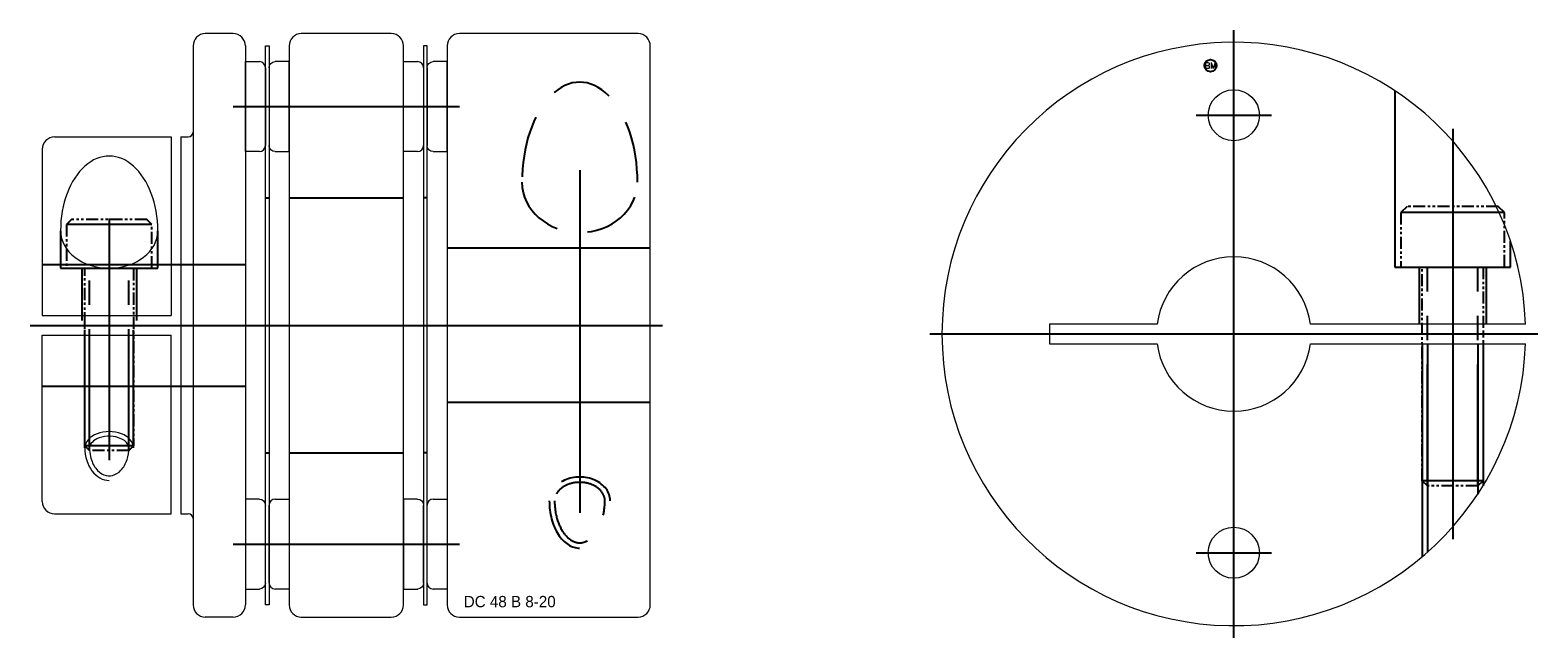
# Model space of a CAD drawing. Extents: x -91 to 106, y -26 to 24.
# Tile 2 of 2: x -18 to 106, y -26 to 24. Entities that reach past the tile are written whole.
import ezdxf
from ezdxf.enums import TextEntityAlignment as Align

# ---------------------------------------------------------------- set-up
doc = ezdxf.new("R2010")
doc.units = 0
doc.header["$LTSCALE"] = 8
for name, pattern in [('CENTER', [50.8, 31.75, -6.35, 6.35, -6.35]), ('HIDDEN', [9.525, 6.35, -3.175]), ('PHANTOM', [2.5, 1.25, -0.25, 0.25, -0.25, 0.25, -0.25])]:
    doc.linetypes.add(name, pattern=pattern)
doc.layers.get('0').update_dxf_attribs({"linetype": 'CONTINUOUS', "lineweight": 18})
for name, color, linetype in [('BOM', 6, 'CONTINUOUS'), ('CENTER', 1, 'CENTER'), ('HIDDEN', 2, 'HIDDEN'), ('PHANTOM', 6, 'PHANTOM')]:
    doc.layers.add(name, color=color, linetype=linetype)
doc.layers.add('THIN', color=3, linetype='CONTINUOUS', lineweight=5)
doc.styles.add('ADESK1', font='romans')

# ---------------------------------------------------------------- blocks, each defined once
blk = doc.blocks.new('MCLBM2')
blk.add_circle((0, 0), 0.5)
at = {"style": 'ADESK1'}
blk.add_text('BM', height=0.5, dxfattribs=at).set_placement((0, 0), align=Align.MIDDLE)
at = {"style": 'ADESK1', "flags": 1}
for tag, p in [('NAME', (0, -1)), ('ENAME', (0, -2)), ('SPEC', (0, -3)), ('MATERIAL', (0, -4)), ('QTY', (0, -5)), ('WEIGHT', (0, -6)), ('PRICE', (0, -7)), ('REMARK', (0, -8)), ('USER1', (0, -9)), ('USER2', (0, -10)), ('USER3', (0, -11)), ('USER4', (0, -12)), ('USER5', (0, -13)), ('USER6', (0, -14))]:
    blk.add_attdef(tag, p, '', height=0.5, dxfattribs=at)

msp = doc.modelspace()

# ---------------------------------------------------------------- linework, layer by layer
for p, q in [((-1, 24), (-3.3, 24)), ((12, 24), (4.6, 24)), ((32.3, 24), (17.6, 24)), ((-4.3, 23), (-4.3, -23)), ((0, 23), (0, -23)), ((1.65, 23), (1.95, 23)), ((1.65, -23), (1.65, 23)), ((1.95, 23), (1.95, -23)), ((3.6, 23), (3.6, -23)), ((13, -23), (13, 23)), ((16.6, 23), (16.6, -23)), ((33.3, -23), (33.3, 23)), ((0, 21.7), (1.15, 21.7)), ((0, 14.3), (0, 21.7)), ((1.65, 21.2), (1.65, 14.8)), ((13, 21.7), (14.15, 21.7)), ((13, 14.3), (13, 21.7)), ((14.65, 21.2), (14.65, 14.8)), ((-15.7, 15.5), (-6.1, 15.5)), ((-6.1, 15.5), (-6.1, 0.8)), ((-5.3, 15.5), (-5.3, -15.5)), ((-5.3, 15.5), (-4.7, 15.5)), ((-16.7, 14.5), (-16.7, 0.8)), ((1.15, 14.3), (0, 14.3)), ((14.15, 14.3), (13, 14.3)), ((-16.7, 0.8), (-6.1, 0.8)), ((105.28, 0.09), (87.59, 0.09)), ((-16.7, -0.8), (-6.1, -0.8)), ((-16.7, -14.5), (-16.7, -0.8)), ((-6.1, -15.5), (-6.1, -0.8)), ((87.59, -1.51), (105.28, -1.51)), ((1.95, -21.2), (1.95, -14.8)), ((2.45, -14.3), (3.6, -14.3)), ((3.6, -14.3), (3.6, -21.7)), ((14.95, -21.2), (14.95, -14.8)), ((15.45, -14.3), (16.6, -14.3)), ((16.6, -14.3), (16.6, -21.7)), ((-15.7, -15.5), (-6.1, -15.5)), ((-5.3, -15.5), (-4.7, -15.5)), ((3.6, -21.7), (2.45, -21.7)), ((16.6, -21.7), (15.45, -21.7)), ((1.95, -23), (1.65, -23)), ((-1, -24), (-3.3, -24)), ((4.6, -24), (12, -24)), ((17.6, -24), (32.3, -24))]:
    msp.add_line(p, q)
at = {"extrusion": (1.22461e-16, -2.99932e-32, -1)}
for p, q in [((14.95, 23), (14.65, 23)), ((14.65, 23), (14.65, -23)), ((14.95, -23), (14.95, 23)), ((1.95, 21.2), (1.95, 14.8)), ((3.6, 21.7), (2.45, 21.7)), ((3.6, 14.3), (3.6, 21.7)), ((14.95, 21.2), (14.95, 14.8)), ((16.6, 21.7), (15.45, 21.7)), ((16.6, 14.3), (16.6, 21.7)), ((2.45, 14.3), (3.6, 14.3)), ((15.45, 14.3), (16.6, 14.3)), ((14.15, -14.3), (13, -14.3)), ((13, -14.3), (13, -21.7)), ((14.65, -21.2), (14.65, -14.8)), ((13, -21.7), (14.15, -21.7)), ((14.65, -23), (14.95, -23))]:
    msp.add_line(p, q, dxfattribs=at)
at = {"extrusion": (-2.99932e-32, -1.22461e-16, -1)}
for p, q in [((1.15, -14.3), (0, -14.3)), ((0, -14.3), (0, -21.7)), ((1.65, -21.2), (1.65, -14.8)), ((0, -21.7), (1.15, -21.7))]:
    msp.add_line(p, q, dxfattribs=at)
msp.add_lwpolyline([(75, 0.09), (66.12, 0.09), (66.12, -1.51), (75, -1.51)])
for centre in [(81.29, 17.29), (81.29, -18.71)]:
    msp.add_circle(centre, 2.1)
for centre, radius, start, end in [((-3.3, 23), 1, 90, 180), ((-1, 23), 1, 0, 90), ((4.6, 23), 1, 90, 180), ((12, 23), 1, 0, 90), ((17.6, 23), 1, 90, 180), ((32.3, 23), 1, 0, 90), ((81.29, -0.71), 24, 1.9102, 358.0898), ((1.15, 21.2), 0.5, 0, 90), ((14.15, 21.2), 0.5, 0, 90), ((-15.7, 14.5), 1, 90, 180), ((-4.7, 15.9), 0.4, 270, 0), ((1.15, 14.8), 0.5, 270, 0), ((14.15, 14.8), 0.5, 270, 0), ((81.29, -0.71), 6.35, 7.2376, 172.7624), ((81.29, -0.71), 6.35, 187.2376, 352.7624), ((-15.7, -14.5), 1, 180, 270), ((2.45, -14.8), 0.5, 90, 180), ((15.45, -14.8), 0.5, 90, 180), ((-4.7, -15.9), 0.4, 0, 90), ((2.45, -21.2), 0.5, 180, 270), ((15.45, -21.2), 0.5, 180, 270), ((-3.3, -23), 1, 180, 270), ((-1, -23), 1, 270, 0), ((4.6, -23), 1, 180, 270), ((12, -23), 1, 270, 0), ((17.6, -23), 1, 180, 270), ((32.3, -23), 1, 270, 0)]:
    msp.add_arc(centre, radius, start, end)
at = {"extrusion": (1.22461e-16, -2.99932e-32, -1)}
for centre, start, end in [((-2.45, 21.2), 0, 90), ((-15.45, 21.2), 0, 90), ((-2.45, 14.8), 270, 0), ((-15.45, 14.8), 270, 0), ((-14.15, -14.8), 90, 180), ((-14.15, -21.2), 180, 270)]:
    msp.add_arc(centre, 0.5, start, end, dxfattribs=at)
at = {"extrusion": (-2.99932e-32, -1.22461e-16, -1)}
for centre, start, end in [((-1.15, -14.8), 90, 180), ((-1.15, -21.2), 180, 270)]:
    msp.add_arc(centre, 0.5, start, end, dxfattribs=at)
at = {"ltscale": 0.1}
for major_axis, ratio, start_param, end_param in [((0, 6.15), 0.650142, 4.712389, 7.853982), ((4, 0), 0.769062, 3.141593, 6.283185)]:
    msp.add_ellipse((-11.2, 7.78), major_axis=major_axis, ratio=ratio, start_param=start_param, end_param=end_param, dxfattribs=at)
for points, knots in [([(-9.58, -10.08), (-9.58, -9.99), (-9.6, -9.89), (-9.72, -9.69), (-9.81, -9.58), (-10.07, -9.39), (-10.24, -9.31), (-10.7, -9.15), (-11.03, -9.11), (-11.67, -9.14), (-11.98, -9.22), (-12.42, -9.44), (-12.57, -9.57), (-12.77, -9.82), (-12.81, -9.94), (-12.82, -10.06), (-12.82, -10.07), (-12.82, -10.08)], [0, 0, 0, 0, 0.368299, 0.368299, 0.736598, 0.736598, 1.104897, 1.104897, 1.657091, 1.657091, 2.209285, 2.209285, 2.657775, 2.657775, 3.106264, 3.106264, 3.141593, 3.141593, 3.141593, 3.141593]), ([(-12.82, -10.08), (-12.82, -10.32), (-12.79, -10.57), (-12.65, -11.17), (-12.5, -11.5), (-12.11, -12.01), (-11.88, -12.2), (-11.4, -12.39), (-11.16, -12.41), (-10.68, -12.28), (-10.44, -12.14), (-10.02, -11.69), (-9.84, -11.38), (-9.63, -10.74), (-9.58, -10.41), (-9.58, -10.08)], [1.570796, 1.570796, 1.570796, 1.570796, 1.875867, 1.875867, 2.360943, 2.360943, 2.846019, 2.846019, 3.331096, 3.331096, 3.816172, 3.816172, 4.301248, 4.301248, 4.712389, 4.712389, 4.712389, 4.712389])]:
    msp.add_open_spline(points, degree=3, knots=knots, dxfattribs=at)
at = {"layer": 'CENTER'}
for p, q in [((81.29, -25.71), (81.29, 24.29)), ((81.29, 14.19), (81.29, 20.39)), ((-1, 18), (17.6, 18)), ((78.19, 17.29), (84.39, 17.29)), ((99.29, 16.16), (99.29, -17.59)), ((27.5, 12.77), (27.5, -15.43)), ((-11.2, 8.78), (-11.2, -11.08)), ((-17.7, 0), (34.3, 0)), ((56.29, -0.71), (106.29, -0.71)), ((81.29, -21.81), (81.29, -15.61)), ((78.19, -18.71), (84.39, -18.71))]:
    msp.add_line(p, q, dxfattribs=at)
at = {"layer": 'CENTER', "extrusion": (-2.99932e-32, -1.22461e-16, -1)}
msp.add_line((-1, -18), (17.6, -18), dxfattribs=at)
at = {"layer": 'HIDDEN'}
for p, q in [((1.65, 10.5), (1.95, 10.5)), ((3.6, 10.5), (13, 10.5)), ((14.95, 10.5), (14.65, 10.5)), ((-15.2, 7.78), (-15.2, 4.7)), ((-7.2, 4.7), (-7.2, 7.78)), ((33.3, 6.35), (16.6, 6.35)), ((-16.7, 5), (0, 5)), ((-15.2, 4.7), (-7.2, 4.7)), ((-13.45, 4.7), (-13.45, 0.4)), ((-8.95, 4.7), (-8.95, 0.4)), ((96.54, 4.79), (96.54, 0.09)), ((102.04, 4.79), (102.04, 0.09)), ((-13.2, -10.08), (-13.2, -0.4)), ((-12.82, -10.08), (-12.82, -0.4)), ((-9.58, -10.08), (-9.58, -0.4)), ((-9.2, -10.08), (-9.2, -0.4)), ((96.79, -1.51), (96.79, -19.03)), ((97.23, -1.51), (97.23, -18.66)), ((101.36, -1.51), (101.36, -13.88)), ((101.79, -1.51), (101.79, -13.19))]:
    msp.add_line(p, q, dxfattribs=at)
at = {"layer": 'HIDDEN', "extrusion": (-2.99932e-32, -1.22461e-16, -1)}
for p, q in [((-16.7, -5), (0, -5)), ((33.3, -6.35), (16.6, -6.35)), ((1.65, -10.5), (1.95, -10.5)), ((3.6, -10.5), (13, -10.5)), ((14.95, -10.5), (14.65, -10.5))]:
    msp.add_line(p, q, dxfattribs=at)
at = {"layer": 'HIDDEN'}
msp.add_lwpolyline([(94.54, 19.3), (94.54, 4.79), (104.04, 4.79), (104.04, 6.93)], dxfattribs=at)
at = {"layer": 'HIDDEN', "ltscale": 0.1}
for centre, major_axis, ratio, start_param, end_param in [((27.5, 11.77), (0, 8.24), 0.576154, 4.712389, 7.853982), ((27.5, 11.77), (4.75, 0), 0.867824, 3.141593, 6.283185), ((27.5, -14.43), (2.5, 0), 0.779133, 0, 3.141593), ((27.5, -14.43), (0, 3.9), 0.641739, 1.570796, 3.141593)]:
    msp.add_ellipse(centre, major_axis=major_axis, ratio=ratio, start_param=start_param, end_param=end_param, dxfattribs=at)
for points, knots in [([(29.57, -14.43), (29.57, -14.19), (29.49, -13.94), (29.16, -13.49), (28.9, -13.29), (28.28, -13), (27.91, -12.92), (27.16, -12.91), (26.79, -12.98), (26.15, -13.26), (25.88, -13.45), (25.53, -13.9), (25.44, -14.14), (25.43, -14.4), (25.43, -14.41), (25.43, -14.43)], [0, 0, 0, 0, 0.518352, 0.518352, 1.036705, 1.036705, 1.555057, 1.555057, 2.07341, 2.07341, 2.591762, 2.591762, 3.110115, 3.110115, 3.141593, 3.141593, 3.141593, 3.141593]), ([(25.43, -14.43), (25.43, -14.76), (25.46, -15.09), (25.61, -15.93), (25.78, -16.4), (26.21, -17.17), (26.48, -17.46), (26.98, -17.8), (27.21, -17.88), (27.66, -17.9), (27.88, -17.85), (28.34, -17.6), (28.57, -17.41), (28.98, -16.87), (29.15, -16.53), (29.42, -15.76), (29.51, -15.33), (29.56, -14.73), (29.57, -14.58), (29.57, -14.43)], [1.570796, 1.570796, 1.570796, 1.570796, 1.847282, 1.847282, 2.290892, 2.290892, 2.734501, 2.734501, 3.104752, 3.104752, 3.475003, 3.475003, 3.845254, 3.845254, 4.215505, 4.215505, 4.585756, 4.585756, 4.712389, 4.712389, 4.712389, 4.712389])]:
    msp.add_open_spline(points, degree=3, knots=knots, dxfattribs=at)
at = {"layer": 'PHANTOM'}
for p, q in [((103.54, 9.29), (95.04, 9.29)), ((-7.7, 8.3), (-14.7, 8.3)), ((-12.82, -10.3), (-12.82, 4.7)), ((-9.58, -10.3), (-9.58, 4.7)), ((97.23, -13.21), (97.23, 4.79)), ((101.36, -13.21), (101.36, 4.79)), ((-9.2, -9.92), (-13.2, -9.92)), ((101.79, -12.78), (96.79, -12.78))]:
    msp.add_line(p, q, dxfattribs=at)
at = {"layer": 'PHANTOM', "ltscale": 0.1}
for points in [[(-7.7, 4.7), (-7.7, 8.3), (-8.1, 8.7), (-14.3, 8.7), (-14.7, 8.3), (-14.7, 4.7)], [(103.54, 4.79), (103.54, 9.29), (103.04, 9.79), (95.54, 9.79), (95.04, 9.29), (95.04, 4.79)]]:
    msp.add_lwpolyline(points, close=True, dxfattribs=at)
for points in [[(-9.2, 4.7), (-9.2, -9.92), (-9.58, -10.3), (-12.82, -10.3), (-13.2, -9.92), (-13.2, 4.7)], [(101.79, 4.79), (101.79, -12.78), (101.36, -13.21), (97.23, -13.21), (96.79, -12.78), (96.79, 4.79)]]:
    msp.add_lwpolyline(points, dxfattribs=at)
at = {"layer": 'THIN', "ltscale": 0.1}
for major_axis, ratio, start_param in [((2, 0), 0.669737, 0), ((0, 2.68), 0.746562, 1.570796)]:
    msp.add_ellipse((-11.2, -10.08), major_axis=major_axis, ratio=ratio, start_param=start_param, end_param=3.141593, dxfattribs=at)

# ---------------------------------------------------------------- block references
at = {"layer": 'BOM'}
msp.add_blockref('MCLBM2', (79.37, 21.37), dxfattribs=at)

# ---------------------------------------------------------------- texts
at = {"ltscale": 0.6, "insert": (17.96, -22.26), "char_height": 0.9331, "attachment_point": 1}
msp.add_mtext('DC 48 B 8-20', dxfattribs=at)

doc.saveas('drawing.dxf')
